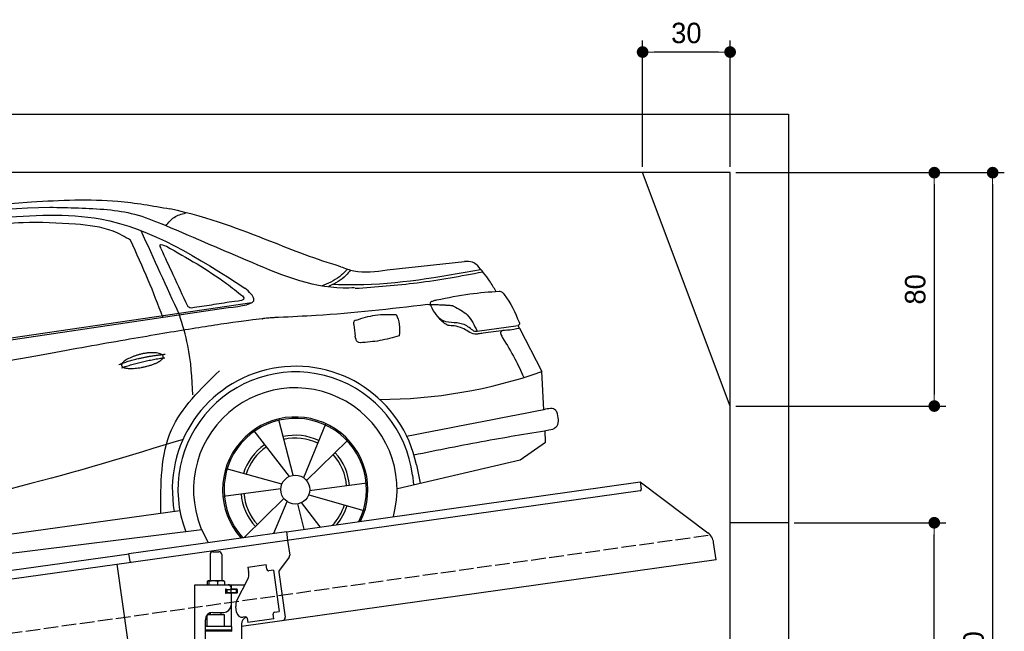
# Model space of a CAD drawing. Extents: x -311 to 6440, y -744 to 5674.
# Tile 8 of 8: x 3064 to 6440, y 3578 to 5674. Entities that reach past the tile are written whole.
import ezdxf

# ---------------------------------------------------------------- set-up
doc = ezdxf.new("R2010")
doc.units = 0
doc.header["$LTSCALE"] = 10
doc.header["$MEASUREMENT"] = 0
doc.linetypes.add('GEN3', pattern=[6.25, 5, -1.25])
doc.layers.get('0').update_dxf_attribs({"linetype": 'CONTINUOUS'})
doc.layers.get('DEFPOINTS').update_dxf_attribs({"linetype": 'CONTINUOUS'})
for name, color, linetype in [('3', 6, 'GEN3'), ('CAR', 1, 'CONTINUOUS'), ('SICHTBARE_KANTEN_DIN_', 7, 'CONTINUOUS')]:
    doc.layers.add(name, color=color, linetype=linetype)
doc.layers.add('AM_0', color=7, linetype='CONTINUOUS', lineweight=30)
doc.layers.add('AM_5', color=3, linetype='CONTINUOUS', lineweight=15)
doc.dimstyles.new('KLAUS_DXF', dxfattribs={"dimscale": 20, "dimtxt": 3.5, "dimasz": 2, "dimexe": 2, "dimexo": 1, "dimgap": 1.5, "dimtad": 1, "dimlfac": 0.1, "dimdsep": 46, "dimtxsty": 'STANDARD', "dimblk": 'DOT', "dimcen": 2, "dimclrd": 256, "dimclre": 256, "dimclrt": 2, "dimadec": 0, "dimazin": 0, "dimtfac": 1, "dimtmove": 2, "dimatfit": 3, "dimfxl": 1, "dimtolj": 1, "dimarcsym": 0})

# ---------------------------------------------------------------- blocks, each defined once
blk = doc.blocks.new('car_150_')
at = {"layer": 'CAR'}
for p, q in [((6993.7, 5277.2), (7129.2, 5288.8)), ((8349.8, 5065.2), (8614.8, 5095.9)), ((5703.5, 4603.8), (7806, 4931.3)), ((5748.6, 4619.9), (7887.1, 4949.3)), ((8659.8, 4857.1), (8801.1, 4877.5)), ((8805, 4869.2), (8883.2, 4720.4)), ((8891.2, 4589.9), (8883.2, 4720.4)), ((8033.2, 4358.3), (7982.9, 4548.5)), ((8143.1, 4534), (8068.7, 4350.5)), ((7897.5, 4510.1), (8019.3, 4353.9)), ((8898.1, 4478.2), (8895.6, 4518.3)), ((8079.5, 4340.6), (8219, 4479.2)), ((8810.7, 4417.6), (8898.1, 4478.2)), ((8391.6, 4316.2), (8810.7, 4417.6)), ((8455.6, 4397.8), (8469.1, 4334.6)), ((7994.7, 4327.2), (7804.9, 4378.7)), ((8442.3, 4361.7), (8446.4, 4329.7)), ((8286.5, 4333.3), (8090.4, 4305.9)), ((7795.4, 4285.5), (7991.5, 4312.9)), ((8087.2, 4291.6), (8277, 4240.1)), ((8002.4, 4278.2), (7867.9, 4144.6)), ((7969.2, 4159.6), (8013.2, 4268.3)), ((8048.7, 4260.5), (8071.6, 4173.8)), ((8127.2, 4182.1), (8062.7, 4264.8)), ((7646, 4233.7), (5761.2, 3956.2)), ((5689.3, 3904.2), (7721.3, 4169.7))]:
    blk.add_line(p, q, dxfattribs=at)
blk.add_circle((8041, 4309.4), 49.6, dxfattribs=at)
for centre, radius, start, end in [((8042.2, 4309.4), 422.7, 12.065, 190.707), ((8042.2, 4309.4), 403.4, 7.4461, 201.5292), ((8307.4, 6330.9), 1710.3, 270.6601, 289.6726), ((8041, 4309.4), 348.9, 345.0424, 211.6777), ((8041, 4309.4), 249, 334.6275, 221.995), ((8041, 4309.4), 244.1, 333.8517, 222.7626), ((8041, 4309.4), 186.2, 64.7762, 103.2667), ((8041, 4309.4), 186.2, 124.7762, 163.2667), ((8041, 4309.4), 176.5, 64.6018, 103.1816), ((8041, 4309.4), 176.5, 124.6018, 163.1816), ((8041, 4309.4), 176.5, 4.6018, 43.1816), ((8041, 4309.4), 186.2, 4.7762, 43.2667), ((8041, 4309.4), 186.2, 184.7762, 223.2667), ((8041, 4309.4), 176.5, 184.6018, 223.1816), ((8041, 4309.4), 176.5, 316.6896, 343.1816), ((8041, 4309.4), 186.2, 320.3371, 343.2667)]:
    blk.add_arc(centre, radius, start, end, dxfattribs=at)
for points, degree, knots in [([(7129.2, 5288.8), (7228.1, 5294.9), (7387.4, 5304.7), (7544.3, 5278.3), (7603.8, 5268.4)], 3, [0, 0, 0, 0, 296.050466, 476.332401, 476.332401, 476.332401, 476.332401]), ([(6590.3, 5194.3), (6790.1, 5231.4), (7055.2, 5280.6), (7323.2, 5267.8), (7389.2, 5264.7)], 3, [0, 0, 0, 0, 605.994997, 803.781644, 803.781644, 803.781644, 803.781644]), ([(8191, 5074.7), (8107.9, 5098.3), (7930.3, 5167), (7746.4, 5237.4), (7603.8, 5268.4)], 3, [5.571538, 5.571538, 5.571538, 5.571538, 32.165526, 64.936902, 64.936902, 64.936902, 64.936902]), ([(7010.2, 5233), (7130.8, 5242.4), (7438, 5266.3), (7702.5, 5100), (7863.2, 4999)], 3, [0, 0, 0, 0, 355.261483, 904.814862, 904.814862, 904.814862, 904.814862]), ([(7389.2, 5264.7), (7420.8, 5260.7), (7486.1, 5252.6), (7547.1, 5227.9), (7578.6, 5215.1)], 3, [0, 0, 0, 0, 95.129403, 196.544102, 196.544102, 196.544102, 196.544102]), ([(7590.1, 5210.4), (7598.8, 5221.2), (7616.6, 5243), (7643.8, 5250.6), (7657.5, 5254.4)], 3, [0, 0, 0, 0, 40.483158, 82.304269, 82.304269, 82.304269, 82.304269]), ([(7280.4, 5213.4), (7220.4, 5216.3), (7078, 5223.2), (6937, 5200.9), (6855.4, 5188)], 3, [0, 0, 0, 0, 179.578451, 426.729981, 426.729981, 426.729981, 426.729981]), ([(7469.5, 5159.8), (7450.1, 5170.8), (7392.1, 5203.7), (7325, 5209.6), (7280.4, 5213.4)], 3, [0, 0, 0, 0, 66.345015, 198.470892, 198.470892, 198.470892, 198.470892]), ([(8238.8, 5002.4), (8225.9, 5001.9), (8097.3, 4997.4), (7874.9, 5091.2), (7673.8, 5175.3), (7578.6, 5215.1)], 3, [0, 0, 0, 0, 38.601997, 385.248101, 697.121472, 697.121472, 697.121472, 697.121472]), ([(7582.2, 4896.4), (7565.7, 4939), (7531.3, 5028.2), (7490.7, 5114.7), (7469.5, 5159.8)], 3, [0, 0, 0, 0, 136.989327, 286.582756, 286.582756, 286.582756, 286.582756]), ([(7575.1, 5131.1), (7572.7, 5136.8), (7566.4, 5151.1), (7582.7, 5144.2), (7592.5, 5140)], 3, [0, 0, 0, 0, 14.214257, 36.026738, 36.026738, 36.026738, 36.026738]), ([(7668, 4935.3), (7650.2, 4969.8), (7620.8, 5036.6), (7588.5, 5099.8), (7575.1, 5131.1)], 3, [2.591518, 2.591518, 2.591518, 2.591518, 14.396583, 24.038621, 24.038621, 24.038621, 24.038621]), ([(7592.5, 5140), (7663.4, 5100.7), (7754.6, 5050.2), (7836.7, 4986.2), (7855.1, 4971.8)], 3, [0, 0, 0, 0, 242.296972, 312.074439, 312.074439, 312.074439, 312.074439]), ([(8213.4, 5067), (8204.8, 5057.5), (8180.8, 5030.7), (8147.4, 5016.7), (8125.8, 5007.6)], 3, [0, 0, 0, 0, 37.936628, 106.922734, 106.922734, 106.922734, 106.922734]), ([(8224.6, 5063.8), (8219.5, 5057.3), (8207.5, 5042.1), (8182.3, 5022), (8161, 5011.9), (8149.7, 5006.6)], 3, [0, 0, 0, 0, 24.71914, 58.083873, 95.394075, 95.394075, 95.394075, 95.394075]), ([(8163.6, 5014.3), (8190.3, 5013.8), (8360.5, 5010.7), (8528.5, 5042.5), (8670.3, 5069.3)], 3, [0, 0, 0, 0, 79.824219, 510.28314, 510.28314, 510.28314, 510.28314]), ([(8191, 5074.7), (8205.8, 5069.3), (8256.7, 5050.7), (8311.1, 5059.2), (8349.8, 5065.2)], 3, [0, 0, 0, 0, 46.804205, 160.961784, 160.961784, 160.961784, 160.961784]), ([(8659.2, 5083.2), (8653.8, 5087.2), (8640.8, 5096.8), (8624.4, 5096.2), (8614.8, 5095.9)], 3, [0, 0, 0, 0, 19.609343, 47.348199, 47.348199, 47.348199, 47.348199]), ([(8723.8, 4994.4), (8716.5, 5006.5), (8697.8, 5038.1), (8673.9, 5066), (8659.2, 5083.2)], 3, [0, 0, 0, 0, 42.278278, 110.016544, 110.016544, 110.016544, 110.016544]), ([(8240.9, 5001), (8312.1, 5006.7), (8458.8, 5018.5), (8603.3, 5046.3), (8677.8, 5060.7)], 3, [0, 0, 0, 0, 213.973217, 441.202015, 441.202015, 441.202015, 441.202015]), ([(7806, 4931.3), (7851.9, 4937.1), (7921.3, 4946), (7877.9, 4985.6), (7863.2, 4999)], 3, [0, 0, 0, 0, 93.644646, 141.842533, 141.842533, 141.842533, 141.842533]), ([(7855.1, 4971.8), (7856.9, 4969.4), (7866.6, 4956.8), (7844.9, 4954.5), (7827.4, 4952.7)], 3, [0, 0, 0, 0, 8.218705, 42.579443, 42.579443, 42.579443, 42.579443]), ([(8504.4, 4958.4), (8507.8, 4959.8), (8513.2, 4962), (8519, 4963.1), (8521.1, 4963.5)], 3, [0, 0, 0, 0, 10.993467, 17.505662, 17.505662, 17.505662, 17.505662]), ([(8521.1, 4963.5), (8558.7, 4971.4), (8629.4, 4986.3), (8701.3, 4992.4), (8734.9, 4995.3)], 3, [0, 0, 0, 0, 115.283952, 216.335245, 216.335245, 216.335245, 216.335245]), ([(8734.9, 4995.3), (8735.5, 4995.3), (8742.3, 4994.7), (8774, 4959.5), (8789.9, 4921.4), (8803.6, 4888.9)], 3, [0, 0, 0, 0, 1.734697, 20.495648, 128.700618, 128.700618, 128.700618, 128.700618]), ([(7690.7, 4930.9), (7682.9, 4929), (7673.3, 4926.7), (7668.9, 4934), (7668, 4935.3)], 3, [0, 0, 0, 0, 20.033107, 24.561149, 24.561149, 24.561149, 24.561149]), ([(7827.4, 4952.7), (7804.1, 4948.8), (7758.6, 4941.2), (7712.9, 4934.3), (7690.7, 4930.9)], 3, [0, 0, 0, 0, 70.948783, 138.444185, 138.444185, 138.444185, 138.444185]), ([(8489.1, 4946.9), (8362.2, 4931.3), (8192.7, 4910.5), (8022.3, 4901.3), (7979.4, 4899)], 3, [0, 0, 0, 0, 383.276615, 511.9713, 511.9713, 511.9713, 511.9713]), ([(8499.4, 4953.2), (8499.6, 4954.1), (8500.1, 4956.8), (8502.7, 4957.8), (8504.4, 4958.4)], 3, [0, 0, 0, 0, 2.821477, 7.666518, 7.666518, 7.666518, 7.666518]), ([(8514.3, 4920.1), (8507.6, 4929.7), (8500.3, 4940.1), (8499.5, 4952.2), (8499.4, 4953.2)], 3, [0, 0, 0, 0, 33.566473, 36.446484, 36.446484, 36.446484, 36.446484]), ([(8578.5, 4942.4), (8595.8, 4933.8), (8633.1, 4915.4), (8650.5, 4877.5), (8659.8, 4857.1)], 3, [0, 0, 0, 0, 56.143574, 121.02194, 121.02194, 121.02194, 121.02194]), ([(7687.8, 4631.1), (7684.2, 4688.1), (7678.4, 4781.5), (7650.4, 4870.6), (7639.4, 4905.3)], 3, [0, 0, 0, 0, 170.454794, 279.374153, 279.374153, 279.374153, 279.374153]), ([(8244.9, 4892.1), (8266.5, 4899), (8311.3, 4913.4), (8358.3, 4912.8), (8382.6, 4912.4)], 3, [0, 0, 0, 0, 67.706114, 140.005181, 140.005181, 140.005181, 140.005181]), ([(8382.6, 4912.4), (8386.9, 4901.5), (8396, 4877.8), (8394.2, 4852.5), (8393.3, 4838.9)], 3, [0, 0, 0, 0, 34.900949, 75.090232, 75.090232, 75.090232, 75.090232]), ([(8645.2, 4860.1), (8634.4, 4868.9), (8603, 4892.4), (8542.9, 4879.7), (8521, 4910.7), (8514.3, 4920.1)], 3, [0.658544, 0.658544, 0.658544, 0.658544, 4.748765, 12.290755, 15.589596, 15.589596, 15.589596, 15.589596]), ([(8581.1, 4874.9), (8574.1, 4874.8), (8553.6, 4874.6), (8539.3, 4890.4), (8529.9, 4900.7)], 3, [0, 0, 0, 0, 20.376363, 59.606847, 59.606847, 59.606847, 59.606847]), ([(8245.8, 4892.2), (8242.8, 4891.2), (8235.4, 4888.9), (8236.5, 4880.8), (8237.1, 4876.1)], 3, [0, 0, 0, 0, 8.69426, 20.870259, 20.870259, 20.870259, 20.870259]), ([(8629.7, 4855.7), (8623.1, 4860), (8608.2, 4869.6), (8590.8, 4873), (8581.1, 4874.9)], 3, [0, 0, 0, 0, 23.382166, 52.652276, 52.652276, 52.652276, 52.652276]), ([(8759.3, 4861.5), (8751.5, 4860.6), (8734.7, 4858.6), (8743.2, 4843.3), (8747.8, 4835.1)], 3, [0, 0, 0, 0, 18.78232, 40.52492, 40.52492, 40.52492, 40.52492]), ([(8757.3, 4861.2), (8766.9, 4862.5), (8782.9, 4864.6), (8798.7, 4867.9), (8805, 4869.2)], 3, [0, 0, 0, 0, 29.138804, 48.348385, 48.348385, 48.348385, 48.348385]), ([(8803.6, 4888.9), (8804.6, 4886.7), (8806.7, 4882.3), (8803, 4879.1), (8801.1, 4877.5)], 3, [0, 0, 0, 0, 6.560892, 13.117252, 13.117252, 13.117252, 13.117252]), ([(8260.3, 4814.7), (8256.8, 4815.3), (8246, 4817.1), (8244, 4829), (8242.7, 4837)], 3, [0, 0, 0, 0, 9.934216, 31.059147, 31.059147, 31.059147, 31.059147]), ([(8393.3, 4838.9), (8371.3, 4832.7), (8327.5, 4820.2), (8282.1, 4816.4), (8259.4, 4814.5)], 3, [0, 0, 0, 0, 68.25117, 136.398239, 136.398239, 136.398239, 136.398239]), ([(8664.2, 4847.7), (8660, 4847.2), (8647.9, 4845.9), (8636.9, 4851.8), (8629.7, 4855.7)], 3, [0, 0, 0, 0, 12.334473, 36.077303, 36.077303, 36.077303, 36.077303]), ([(8645.2, 4860.1), (8647, 4858.9), (8651.5, 4856.3), (8656.7, 4856.7), (8659.8, 4857.1)], 3, [0.11133, 0.11133, 0.11133, 0.11133, 0.733961, 1.64284, 1.64284, 1.64284, 1.64284]), ([(8752.5, 4860.5), (8727.9, 4857.2), (8698.8, 4853.2), (8669.8, 4848.6), (8664.2, 4847.7)], 3, [0, 0, 0, 0, 7.10149, 8.807008, 8.807008, 8.807008, 8.807008]), ([(8747.8, 4835.1), (8762.5, 4811.6), (8789.4, 4768.5), (8811, 4722.5), (8820.8, 4701.6)], 3, [0, 0, 0, 0, 83.27798, 152.299671, 152.299671, 152.299671, 152.299671]), ([(7442.5, 4729.7), (7440.4, 4737.7), (7458.8, 4757), (7537.7, 4789), (7634.5, 4769.9), (7553.7, 4725.9), (7469.8, 4714.2), (7444.6, 4721.7), (7442.5, 4729.7)], 5, [0, 0, 0, 0, 0, 0, 0.300106, 0.500106, 0.700106, 1, 1, 1, 1, 1, 1]), ([(7581.1, 4224.1), (7579.8, 4324.9), (7577.1, 4516.8), (7713.1, 4650.8), (7777.7, 4714.5)], 3, [0, 0, 0, 0, 288.299349, 549.189347, 549.189347, 549.189347, 549.189347]), ([(8935.7, 4582.7), (8934.4, 4584.7), (8925.5, 4598.3), (8907, 4593.8), (8891.2, 4589.9)], 3, [0, 0, 0, 0, 6.947087, 47.332504, 47.332504, 47.332504, 47.332504]), ([(8922.6, 4523), (8927.9, 4526.8), (8946.9, 4540.2), (8940.4, 4564.9), (8935.7, 4582.7)], 3, [0, 0, 0, 0, 18.607322, 66.126339, 66.126339, 66.126339, 66.126339]), ([(8446.2, 4431.7), (8528.5, 4449), (8686.8, 4482.3), (8846.1, 4509.8), (8922.6, 4523)], 3, [0, 0, 0, 0, 252.396589, 485.064773, 485.064773, 485.064773, 485.064773]), ([(7654.8, 4478.5), (7470.6, 4420.5), (6844.5, 4223.3), (6193.7, 4129.8), (5734.4, 4063.7)], 3, [0, 0, 0, 0, 579.00444, 1967.110779, 1967.110779, 1967.110779, 1967.110779])]:
    blk.add_open_spline(points, degree=degree, knots=knots, dxfattribs=at)
for points, degree in [([(7639.4, 4905.3), (7594.8, 5000.9), (7550.3, 5096.5), (7505.7, 5192.1)], 3), ([(8578.5, 4942.4), (8576.8, 4945.2), (8489.1, 4946.9)], 2), ([(7979.4, 4899), (7725, 4888.3), (5338.8, 4399.4)], 2), ([(8237.1, 4876.1), (8239, 4863.1), (8240.8, 4850), (8242.7, 4837)], 3), ([(8805, 4869.2), (8803.7, 4871.9), (8802.4, 4874.7), (8801.1, 4877.5)], 3), ([(7432.9, 4733.6), (7502, 4760.2), (7591.2, 4770)], 2), ([(7441.9, 4722), (7513, 4747.3), (7590.2, 4757.9)], 2), ([(8891.2, 4589.9), (8734.4, 4558.1), (8577.5, 4526.3), (8420.6, 4494.5)], 3)]:
    blk.add_open_spline(points, degree=degree, dxfattribs=at)
blk = doc.blocks.new('_DOT')
at = {"color": 0, "linetype": 'ByBlock'}
blk.add_line((-0.5, 0), (-1, 0), dxfattribs=at)
at = {"color": 0, "linetype": 'ByBlock', "const_width": 0.5}
blk.add_lwpolyline([(-0.25, 0, 1), (0.25, 0, 1)], format="xyb", close=True, dxfattribs=at)
blk = doc.blocks.new('*D6')
at = {"layer": 'AM_5', "lineweight": -2, "transparency": 16777216}
for p, q in [((5199.5, 5170), (5199.5, 5603.4)), ((5499.5, 5170), (5499.5, 5603.4)), ((5459.5, 5563.4), (5239.5, 5563.4))]:
    blk.add_line(p, q, dxfattribs=at)
at = {"layer": 'DEFPOINTS', "color": 0, "transparency": 16777216}
for p in [(5199.5, 5563.4), (5199.5, 5150), (5499.5, 5150)]:
    blk.add_point(p, dxfattribs=at)
at = {"layer": 'AM_5', "lineweight": -2, "transparency": 16777216, "xscale": 40, "yscale": 40, "zscale": 40, "rotation": 180}
blk.add_blockref('_DOT', (5199.5, 5563.4), dxfattribs=at)
at = {"layer": 'AM_5', "lineweight": -2, "transparency": 16777216, "xscale": 40, "yscale": 40, "zscale": 40}
blk.add_blockref('_DOT', (5499.5, 5563.4), dxfattribs=at)
at = {"layer": 'AM_5', "color": 2, "transparency": 16777216, "insert": (5349.5, 5628.4), "char_height": 70, "attachment_point": 5}
blk.add_mtext('\\A1;30', dxfattribs=at)
blk = doc.blocks.new('*D8')
at = {"layer": 'AM_5', "lineweight": -2, "transparency": 16777216}
for p, q in [((5519.5, 5150), (6239.5, 5150)), ((6199.5, 5110), (6199.5, 4390)), ((5519.5, 4350), (6239.5, 4350))]:
    blk.add_line(p, q, dxfattribs=at)
at = {"layer": 'DEFPOINTS', "color": 0, "transparency": 16777216}
for p in [(5499.5, 5150), (5499.5, 4350), (6199.5, 4350)]:
    blk.add_point(p, dxfattribs=at)
at = {"layer": 'AM_5', "lineweight": -2, "transparency": 16777216, "xscale": 40, "yscale": 40, "zscale": 40}
for p, rotation in [((6199.5, 5150), 90), ((6199.5, 4350), 270)]:
    blk.add_blockref('_DOT', p, dxfattribs=dict(at, rotation=rotation))
at = {"layer": 'AM_5', "color": 2, "transparency": 16777216, "insert": (6134.5, 4750), "char_height": 70, "attachment_point": 5, "rotation": 90}
blk.add_mtext('\\A1;80', dxfattribs=at)
blk = doc.blocks.new('*D11')
at = {"layer": 'AM_5', "lineweight": -2, "transparency": 16777216}
for p, q in [((5719.5, 3950), (6239.5, 3950)), ((6199.5, 1890), (6199.5, 3910)), ((6219.5, 1850), (6239.5, 1850))]:
    blk.add_line(p, q, dxfattribs=at)
at = {"layer": 'DEFPOINTS', "color": 0, "transparency": 16777216}
for p in [(5699.5, 3950), (6199.5, 3950), (6199.5, 1850)]:
    blk.add_point(p, dxfattribs=at)
at = {"layer": 'AM_5', "lineweight": -2, "transparency": 16777216, "xscale": 40, "yscale": 40, "zscale": 40}
for p, rotation in [((6199.5, 3950), 90), ((6199.5, 1850), 270)]:
    blk.add_blockref('_DOT', p, dxfattribs=dict(at, rotation=rotation))
at = {"layer": 'AM_5', "color": 2, "transparency": 16777216, "insert": (6134.5, 2900), "char_height": 70, "attachment_point": 5, "rotation": 90}
blk.add_mtext('\\A1;210', dxfattribs=at)
blk = doc.blocks.new('*D14')
at = {"layer": 'AM_5', "lineweight": -2, "transparency": 16777216}
for p, q in [((5519.5, 5150), (6439.5, 5150)), ((6399.5, 5110), (6399.5, 1890)), ((6019.5, 1850), (6439.5, 1850))]:
    blk.add_line(p, q, dxfattribs=at)
at = {"layer": 'DEFPOINTS', "color": 0, "transparency": 16777216}
for p in [(5499.5, 5150), (5999.5, 1850), (6399.5, 1850)]:
    blk.add_point(p, dxfattribs=at)
at = {"layer": 'AM_5', "lineweight": -2, "transparency": 16777216, "xscale": 40, "yscale": 40, "zscale": 40}
for p, rotation in [((6399.5, 5150), 90), ((6399.5, 1850), 270)]:
    blk.add_blockref('_DOT', p, dxfattribs=dict(at, rotation=rotation))
at = {"layer": 'AM_5', "color": 2, "transparency": 16777216, "insert": (6334.5, 3500), "char_height": 70, "attachment_point": 5, "rotation": 90}
blk.add_mtext('\\A1;330', dxfattribs=at)

msp = doc.modelspace()

# ---------------------------------------------------------------- linework, layer by layer
for p, q in [((-0.481, 5350.005), (5699.503, 5350.005)), ((5699.503, 5350.005), (5699.503, 1850.005)), ((5499.51, 4350.005), (5199.51, 5150.005)), ((3978.526, 3919.409), (5191.605, 4089.896)), ((5191.605, 4089.896), (5195.084, 4065.139)), ((5191.605, 4089.896), (5423.542, 3915.119)), ((5190.829, 4059.492), (3979.731, 3889.283)), ((5699.503, 3950.005), (5499.51, 3950.005)), ((3438.691, 3844.55), (3978.387, 3920.399)), ((3978.387, 3920.399), (3982.702, 3889.701)), ((3979.731, 3889.283), (3445.976, 3814.269)), ((3982.702, 3889.701), (3989.78, 3839.338)), ((5451.216, 3823.433), (5442.964, 3882.146)), ((3726.715, 3850.64), (3746.715, 3850.64)), ((959.991, 3495.181), (3438.83, 3843.559)), ((3442.588, 3816.822), (3438.691, 3844.55)), ((3716.715, 3840.64), (3716.715, 3750.64)), ((3756.715, 3840.64), (3756.715, 3750.64)), ((5451.216, 3823.433), (3824.715, 3594.844)), ((3987.863, 3831.928), (3954.55, 3787.719)), ((3445.976, 3814.269), (959.991, 3464.886)), ((3434.628, 3550.119), (3398.443, 3807.589)), ((3846.658, 3797.873), (3909.044, 3806.641)), ((3846.658, 3797.873), (3848.884, 3782.029)), ((3849.474, 3777.83), (3848.884, 3782.029)), ((3911.271, 3790.797), (3909.044, 3806.641)), ((3911.271, 3790.797), (3911.41, 3789.807)), ((3917.058, 3785.551), (3918.048, 3785.69)), ((3933.892, 3787.917), (3918.048, 3785.69)), ((3933.892, 3787.917), (3953.933, 3645.319)), ((3706.798, 3748.184), (3706.798, 3737.64)), ((3727.496, 3750.64), (3709.522, 3750.64)), ((3712.538, 3748.184), (3712.538, 3737.64)), ((3754.543, 3750.64), (3727.496, 3750.64)), ((3742.455, 3748.184), (3742.455, 3737.64)), ((3764.215, 3750.64), (3754.543, 3750.64)), ((3766.632, 3748.184), (3766.632, 3737.64)), ((3808.53, 3683.529), (3846, 3757.069)), ((3952.633, 3780.309), (3974.325, 3625.968)), ((3664.715, 3737.64), (3836.1, 3737.64)), ((3664.715, 3357.64), (3664.715, 3737.64)), ((3773.361, 3721.64), (3769.715, 3721.64)), ((3770.715, 3711.785), (3770.715, 3718.994)), ((3773.361, 3721.64), (3785.715, 3721.64)), ((3773.715, 3721.64), (3773.715, 3709.64)), ((3787.715, 3721.64), (3785.715, 3721.64)), ((3787.715, 3721.64), (3788.715, 3721.64)), ((3788.715, 3727.64), (3788.715, 3724.64)), ((3789.439, 3721.64), (3788.715, 3721.64)), ((3788.715, 3709.64), (3788.715, 3721.64)), ((3806.991, 3721.64), (3789.439, 3721.64)), ((3789.715, 3722.14), (3789.715, 3737.64)), ((3808.715, 3722.14), (3789.715, 3722.14)), ((3806.991, 3721.64), (3807.715, 3721.64)), ((3807.715, 3709.64), (3807.715, 3721.64)), ((3809.715, 3721.14), (3809.715, 3710.14)), ((3807.715, 3709.64), (3769.849, 3709.64)), ((3785.715, 3709.14), (3773.361, 3709.14)), ((3788.715, 3706.14), (3788.715, 3667.64)), ((3789.715, 3594.659), (3789.715, 3709.14)), ((3808.715, 3709.14), (3789.715, 3709.14)), ((3807.839, 3642.963), (3805.056, 3662.769)), ((3700.715, 3360.64), (3700.715, 3617.64)), ((3766.713, 3634.641), (3706.713, 3633.885)), ((3706.715, 3594.688), (3706.713, 3633.885)), ((3718.723, 3634.037), (3718.715, 3641.64)), ((3725.715, 3642.64), (3763.715, 3642.64)), ((3754.717, 3634.49), (3754.715, 3642.64)), ((3766.713, 3594.643), (3766.713, 3634.641)), ((3838.35, 3627.055), (3830.428, 3625.941)), ((3843.997, 3622.799), (3846.085, 3607.945)), ((3935.209, 3620.471), (3846.085, 3607.945)), ((3932.843, 3637.305), (3932.982, 3636.315)), ((3935.209, 3620.471), (3932.982, 3636.315)), ((3938.089, 3643.092), (3937.099, 3642.953)), ((3938.089, 3643.092), (3953.933, 3645.319)), ((3791.715, 3594.643), (3700.715, 3594.643)), ((3791.716, 3581.375), (3700.715, 3581.375)), ((3788.716, 3579.643), (3700.715, 3579.643)), ((3788.716, 3579.643), (3791.716, 3581.375)), ((3788.716, 3579.643), (3791.716, 3577.911)), ((3789.715, 3579.066), (3789.715, 3580.22)), ((3791.716, 3581.375), (3791.715, 3594.643)), ((3824.715, 3602.64), (3824.715, 2144.272)), ((3791.716, 3577.911), (3700.715, 3577.911))]:
    msp.add_line(p, q)
msp.add_polyline3d([(3843.994, 3622.803, 0), (3843.994, 3622.803, 0), (3843.994, 3622.813, 0), (3843.994, 3622.823, 0), (3843.994, 3622.833, 0), (3843.994, 3622.833, 0), (3843.994, 3622.843, 0), (3843.994, 3622.853, 0), (3843.984, 3622.863, 0), (3843.984, 3622.863, 0), (3843.984, 3622.873, 0), (3843.984, 3622.883, 0), (3843.984, 3622.893, 0), (3843.984, 3622.903, 0), (3843.984, 3622.903, 0), (3843.984, 3622.913, 0), (3843.974, 3622.923, 0), (3843.974, 3622.933, 0), (3843.974, 3622.933, 0), (3843.974, 3622.943, 0), (3843.974, 3622.953, 0), (3843.974, 3622.963, 0), (3843.974, 3622.963, 0), (3843.974, 3622.973, 0), (3843.964, 3622.983, 0), (3843.964, 3622.993, 0), (3843.964, 3623.003, 0), (3843.964, 3623.003, 0), (3843.964, 3623.013, 0), (3843.964, 3623.023, 0), (3843.964, 3623.033, 0), (3843.954, 3623.033, 0), (3843.954, 3623.043, 0), (3843.954, 3623.053, 0), (3843.954, 3623.063, 0), (3843.954, 3623.063, 0), (3843.954, 3623.073, 0), (3843.944, 3623.083, 0), (3843.944, 3623.093, 0), (3843.944, 3623.103, 0), (3843.944, 3623.103, 0), (3843.944, 3623.113, 0), (3843.944, 3623.123, 0), (3843.944, 3623.133, 0), (3843.934, 3623.133, 0), (3843.934, 3623.143, 0), (3843.934, 3623.153, 0), (3843.934, 3623.163, 0), (3843.934, 3623.163, 0), (3843.934, 3623.173, 0), (3843.924, 3623.183, 0), (3843.924, 3623.193, 0), (3843.924, 3623.203, 0), (3843.924, 3623.203, 0), (3843.924, 3623.213, 0), (3843.924, 3623.223, 0), (3843.914, 3623.233, 0), (3843.914, 3623.233, 0), (3843.914, 3623.243, 0), (3843.914, 3623.253, 0), (3843.914, 3623.263, 0), (3843.904, 3623.273, 0), (3843.904, 3623.273, 0), (3843.904, 3623.283, 0), (3843.904, 3623.293, 0), (3843.904, 3623.303, 0), (3843.894, 3623.303, 0), (3843.894, 3623.313, 0), (3843.894, 3623.323, 0), (3843.894, 3623.333, 0), (3843.894, 3623.333, 0), (3843.894, 3623.343, 0), (3843.884, 3623.353, 0), (3843.884, 3623.363, 0), (3843.884, 3623.373, 0), (3843.884, 3623.373, 0), (3843.884, 3623.383, 0), (3843.874, 3623.393, 0), (3843.874, 3623.403, 0), (3843.874, 3623.403, 0), (3843.874, 3623.413, 0), (3843.864, 3623.423, 0), (3843.864, 3623.433, 0), (3843.864, 3623.433, 0), (3843.864, 3623.443, 0), (3843.864, 3623.453, 0), (3843.854, 3623.463, 0), (3843.854, 3623.473, 0), (3843.854, 3623.473, 0), (3843.854, 3623.483, 0), (3843.854, 3623.493, 0), (3843.844, 3623.503, 0), (3843.844, 3623.503, 0), (3843.844, 3623.513, 0), (3843.844, 3623.523, 0), (3843.834, 3623.533, 0), (3843.834, 3623.533, 0), (3843.834, 3623.543, 0), (3843.834, 3623.553, 0), (3843.824, 3623.563, 0), (3843.824, 3623.573, 0), (3843.824, 3623.573, 0), (3843.824, 3623.583, 0), (3843.824, 3623.593, 0), (3843.814, 3623.603, 0), (3843.814, 3623.603, 0), (3843.814, 3623.613, 0), (3843.814, 3623.623, 0), (3843.804, 3623.633, 0), (3843.804, 3623.633, 0), (3843.804, 3623.643, 0), (3843.804, 3623.653, 0), (3843.794, 3623.663, 0), (3843.794, 3623.673, 0), (3843.794, 3623.673, 0), (3843.794, 3623.683, 0), (3843.784, 3623.693, 0), (3843.784, 3623.703, 0), (3843.784, 3623.703, 0), (3843.784, 3623.713, 0), (3843.774, 3623.723, 0), (3843.774, 3623.733, 0), (3843.774, 3623.733, 0), (3843.764, 3623.743, 0), (3843.764, 3623.753, 0), (3843.764, 3623.763, 0), (3843.764, 3623.763, 0), (3843.754, 3623.773, 0)])
for centre, radius, start, end in [((5190.133, 4064.443), 5, 278, 8), ((5393.451, 3875.187), 50, 8, 53), ((3726.715, 3840.64), 10, 90, 180), ((3746.715, 3840.64), 10, 0, 90), ((3979.877, 3837.946), 10, 323, 8), ((3916.362, 3790.503), 5, 188, 278), ((3962.536, 3781.701), 10, 143, 188), ((3715.184, 3743.096), 9.808, 138.356376, 148.753006), ((3710.037, 3747.934), 2.754, 100.76608, 142.434274), ((3709.58, 3748.547), 2.094, 44.84476, 91.561935), ((3705.54, 3744.088), 8.108, 30.33762, 47.053163), ((3727.405, 3703.271), 47.367, 71.474333, 108.335359), ((3754.472, 3719.304), 31.336, 67.161985, 112.719952), ((3761.182, 3745.234), 6.199, 28.413387, 60.706774), ((3814.815, 3772.959), 35, 333, 8), ((3770.715, 3721.64), 1, 48.590378, 221.409622), ((3767.715, 3718.994), 3, 0, 41.409622), ((3773.361, 3724.64), 3, 228.590378, 270), ((3778.715, 3727.64), 10, 0, 90), ((3785.715, 3724.64), 3, 270, 0), ((3808.715, 3721.14), 1, 0, 90), ((3770.715, 3709.14), 1, 138.590378, 311.409622), ((3767.715, 3711.785), 3, 318.590378, 0), ((3773.361, 3706.14), 3, 90, 131.409622), ((3785.715, 3706.14), 3, 0, 90), ((3839.715, 3667.64), 35, 153, 188), ((3808.715, 3710.14), 1, 270, 0), ((3763.715, 3667.64), 25, 270, 0), ((3725.715, 3617.64), 25, 90, 180), ((3827.644, 3645.747), 20, 188, 278), ((3849.715, 3602.64), 25, 108.64725, 180), ((3839.046, 3622.103), 5, 19.536959, 98), ((3937.794, 3638.001), 5, 98, 188), ((3964.422, 3624.576), 10, 278, 8)]:
    msp.add_arc(centre, radius, start, end)
at = {"layer": '3'}
msp.add_line((423.4, 3204.675), (5430.808, 3908.42), dxfattribs=at)
at = {"layer": 'SICHTBARE_KANTEN_DIN_'}
for p, q in [((5499.51, 5150.005), (199.501, 5150.005)), ((5499.51, -249.995), (5499.51, 5150.005))]:
    msp.add_line(p, q, dxfattribs=at)
msp.add_arc((3445.559, 3817.24), 3, 188, 278, dxfattribs=at)

# ---------------------------------------------------------------- block references
at = {"layer": 'AM_0', "rotation": 359.5505213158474}
msp.add_blockref('car_150_', (-4065.797, -182.568), dxfattribs=at)

# ---------------------------------------------------------------- dimensions: what is measured, and where the dimension line sits
at = {"layer": 'AM_5'}
dim = msp.add_linear_dim(base=(5199.51, 5563.363), p1=(5499.51, 5150.005), p2=(5199.51, 5150.005), dimstyle='KLAUS_DXF', override={"dimtzin": 7}, dxfattribs=at)
dim.commit()
dim.dimension.update_dxf_attribs({"geometry": '*D6', "text_midpoint": (5349.51, 5628.363)})
for base, p1, p2, picture, middle in [((6199.51, 4350.005), (5499.51, 5150.005), (5499.51, 4350.005), '*D8', (6134.51, 4750.005)), ((6199.51, 3950.005), (6199.51, 1850.005), (5699.503, 3950.005), '*D11', (6134.51, 2900.005))]:
    dim = msp.add_linear_dim(base=base, p1=p1, p2=p2, angle=90, dimstyle='KLAUS_DXF', override={"dimtzin": 7}, dxfattribs=at)
    dim.commit()
    dim.dimension.update_dxf_attribs({"geometry": picture, "text_midpoint": middle})
dim = msp.add_linear_dim(base=(6399.51, 1850.005), p1=(5499.51, 5150.005), p2=(5999.51, 1850.005), angle=90, dimstyle='KLAUS_DXF', dxfattribs=at)
dim.commit()
dim.dimension.update_dxf_attribs({"geometry": '*D14', "text_midpoint": (6334.51, 3500.005)})

doc.saveas('drawing.dxf')
